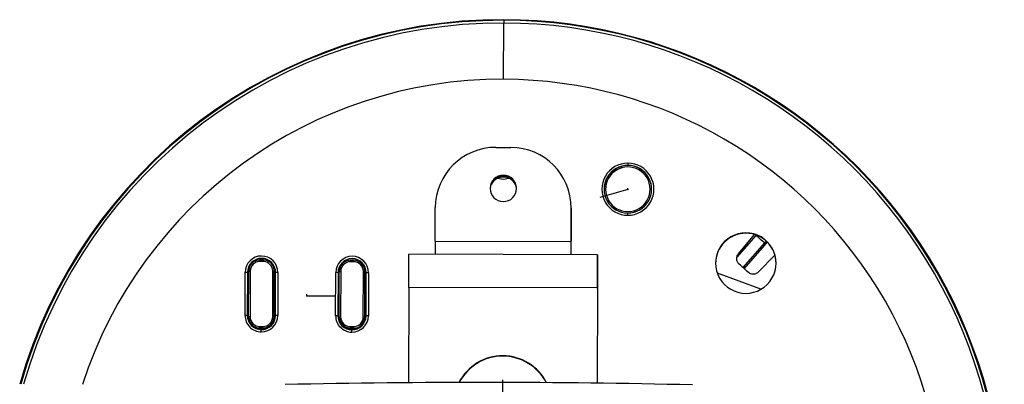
# Model space of a CAD drawing. Header units: millimetres. Extents: x -158 to 45, y -377 to 44.
# Tile 7 of 9: x -85 to 45, y -180 to -132. Entities that reach past the tile are written whole.
import ezdxf

# ---------------------------------------------------------------- set-up
doc = ezdxf.new("R2010")
doc.units = ezdxf.units.MM
doc.header["$PDSIZE"] = -1

msp = doc.modelspace()

# ---------------------------------------------------------------- linework, layer by layer
at = {"color": 7, "linetype": 'Continuous', "lineweight": 25}
for p, q in [((-21.36, -131.76), (-21.36, -131.68)), ((-21.38, -139.56), (-21.36, -132.12)), ((-22.41, -148.58), (-20.41, -148.58)), ((-5.71, -151.28), (-5.77, -151.09)), ((-4.92, -150.98), (-4.92, -150.96)), ((-21.42, -152.51), (-21.42, -152.41)), ((-22.15, -152.66), (-21.42, -152.8)), ((-21.42, -152.8), (-20.69, -152.66)), ((-30.44, -160.98), (-30.43, -156.55)), ((-12.43, -156.6), (-12.44, -161.02)), ((-12.44, -161.08), (-12.43, -156.66)), ((-12.43, -156.66), (-12.43, -156.6)), ((-4.13, -156.96), (-4.09, -157.15)), ((12.04, -160.23), (9.53, -163.12)), ((9.73, -162.65), (11.85, -160.11)), ((10.72, -159.89), (10.72, -159.95)), ((-30.44, -160.98), (-12.44, -161.02)), ((13.17, -161.22), (10.33, -164.48)), ((10.49, -164.63), (13.17, -161.55)), ((13.36, -161.01), (13.17, -161.22)), ((13.17, -161.55), (13.54, -161.13)), ((-8.95, -162.79), (-33.95, -162.72)), ((-8.95, -162.86), (-8.95, -162.79)), ((-8.95, -165.36), (-8.95, -162.86)), ((14.56, -162.84), (12.39, -165.06)), ((-53.73, -163.48), (-53.45, -163.45)), ((-53.65, -163.67), (-53.65, -163.47)), ((-53.65, -163.47), (-53.25, -163.47)), ((-53.25, -163.67), (-53.65, -163.67)), ((-53.63, -163.47), (-53.45, -163.47)), ((-53.45, -163.45), (-53.17, -163.48)), ((-53.45, -163.45), (-53.45, -163.47)), ((-53.45, -163.47), (-53.27, -163.47)), ((-53.25, -163.67), (-53.25, -163.47)), ((-41.73, -163.51), (-41.45, -163.49)), ((-41.65, -163.7), (-41.65, -163.51)), ((-41.65, -163.51), (-41.25, -163.51)), ((-41.25, -163.7), (-41.65, -163.7)), ((-41.62, -163.51), (-41.45, -163.5)), ((-41.45, -163.49), (-41.17, -163.51)), ((-41.45, -163.49), (-41.45, -163.5)), ((-41.45, -163.5), (-41.27, -163.51)), ((-41.25, -163.7), (-41.25, -163.51)), ((-55.64, -170.81), (-55.62, -165.11)), ((-55.32, -165.12), (-55.34, -170.82)), ((-55.2, -165.17), (-55.32, -165.12)), ((-55.2, -165.17), (-55.22, -170.87)), ((-55.11, -164.62), (-55.2, -165.17)), ((-55.2, -170.87), (-55.18, -165.17)), ((-55.18, -165.17), (-55.15, -164.87)), ((-55.17, -170.97), (-55.16, -164.97)), ((-55.16, -164.97), (-54.96, -164.97)), ((-54.96, -164.97), (-54.97, -170.96)), ((-51.97, -170.97), (-51.96, -164.97)), ((-51.96, -164.97), (-51.76, -164.98)), ((-51.7, -165.18), (-51.8, -164.59)), ((-51.76, -164.98), (-51.77, -170.98)), ((-51.77, -171.09), (-51.76, -165.09)), ((-51.76, -164.85), (-51.73, -165.18)), ((-51.76, -164.98), (-51.76, -165.09)), ((-51.73, -165.18), (-51.75, -170.88)), ((-51.72, -170.88), (-51.7, -165.18)), ((-51.7, -165.18), (-51.59, -165.13)), ((-51.6, -170.83), (-51.59, -165.13)), ((-51.29, -165.13), (-51.3, -170.82)), ((-43.64, -170.85), (-43.62, -165.15)), ((-43.32, -165.15), (-43.34, -170.85)), ((-43.2, -165.21), (-43.32, -165.15)), ((-43.2, -165.21), (-43.22, -170.9)), ((-43.11, -164.66), (-43.2, -165.21)), ((-43.2, -170.9), (-43.18, -165.21)), ((-43.18, -165.21), (-43.15, -164.91)), ((-43.17, -171), (-43.16, -165)), ((-43.16, -165), (-42.96, -165)), ((-42.96, -165), (-42.97, -171)), ((-39.97, -171), (-39.96, -165.01)), ((-39.96, -165.01), (-39.76, -165.01)), ((-39.7, -165.22), (-39.8, -164.63)), ((-39.76, -165.01), (-39.77, -171.01)), ((-39.77, -171.12), (-39.76, -165.12)), ((-39.76, -164.88), (-39.73, -165.22)), ((-39.76, -165.01), (-39.76, -165.12)), ((-39.73, -165.22), (-39.75, -170.91)), ((-39.72, -170.91), (-39.7, -165.22)), ((-39.7, -165.22), (-39.59, -165.16)), ((-39.6, -170.86), (-39.59, -165.16)), ((-39.29, -165.16), (-39.3, -170.86)), ((-8.95, -165.36), (-8.95, -165.29)), ((12.71, -167.35), (6.95, -165.24)), ((-33.96, -167.11), (-33.99, -179.72)), ((-8.96, -167.18), (-33.96, -167.11)), ((-8.96, -167.18), (-8.99, -179.79)), ((-8.96, -167.24), (-8.99, -179.79)), ((-55.22, -170.87), (-55.34, -170.82)), ((-55.16, -171.22), (-55.2, -170.87)), ((-51.75, -170.88), (-51.79, -171.27)), ((-51.72, -170.88), (-51.6, -170.83)), ((-43.22, -170.9), (-43.34, -170.85)), ((-39.72, -170.91), (-39.6, -170.86)), ((-55.17, -170.97), (-54.97, -170.96)), ((-55.17, -170.97), (-55.17, -171.08)), ((-55.17, -171.08), (-55.17, -171.17)), ((-51.97, -170.97), (-51.77, -170.98)), ((-51.78, -171.21), (-51.77, -171.09)), ((-51.77, -170.98), (-51.77, -171.09)), ((-43.16, -171.25), (-43.2, -170.9)), ((-43.17, -171), (-42.97, -171)), ((-43.17, -171), (-43.17, -171.11)), ((-43.17, -171.11), (-43.17, -171.2)), ((-39.97, -171), (-39.77, -171.01)), ((-39.75, -170.91), (-39.79, -171.31)), ((-39.78, -171.25), (-39.77, -171.12)), ((-39.77, -171.01), (-39.77, -171.12)), ((-53.74, -172.58), (-53.68, -172.58)), ((-53.68, -172.47), (-53.68, -172.27)), ((-53.68, -172.27), (-53.28, -172.27)), ((-53.28, -172.47), (-53.68, -172.47)), ((-53.68, -172.47), (-53.68, -172.58)), ((-53.68, -172.58), (-53.28, -172.58)), ((-53.47, -172.63), (-53.48, -172.69)), ((-53.28, -172.47), (-53.28, -172.27)), ((-53.28, -172.47), (-53.28, -172.58)), ((-53.28, -172.58), (-53.2, -172.58)), ((-41.74, -172.61), (-41.68, -172.61)), ((-41.68, -172.5), (-41.68, -172.3)), ((-41.68, -172.3), (-41.28, -172.3)), ((-41.28, -172.51), (-41.68, -172.5)), ((-41.68, -172.5), (-41.68, -172.61)), ((-41.68, -172.61), (-41.28, -172.61)), ((-41.47, -172.66), (-41.48, -172.72)), ((-41.28, -172.51), (-41.28, -172.3)), ((-41.28, -172.51), (-41.28, -172.61)), ((-41.28, -172.61), (-41.2, -172.61)), ((-21.48, -176.2), (-21.48, -176.15))]:
    msp.add_line(p, q, dxfattribs=at)
at = {"color": 7, "linetype": 'Continuous'}
for p, q in [((-4.92, -154.16), (-8.65, -155.2)), ((-4.92, -154.16), (-4.92, -153.98)), ((-47.46, -168.2), (-47.46, -168.02)), ((-47.46, -168.2), (-43.6, -168.21)), ((-21.51, -187.06), (-21.49, -179.32))]:
    msp.add_line(p, q, dxfattribs=at)
at = {"color": 7, "linetype": 'Continuous', "lineweight": 25, "flags": 128}
for points in [[(-21.36, -131.76), (-21.36, -131.77), (-21.36, -131.79), (-21.36, -131.82), (-21.36, -131.86), (-21.36, -131.91), (-21.36, -131.97), (-21.36, -132.04), (-21.36, -132.12)], [(-4.91, -150.66), (-4.91, -150.72), (-4.91, -150.77), (-4.91, -150.82), (-4.92, -150.87), (-4.92, -150.91), (-4.92, -150.94), (-4.92, -150.96), (-4.92, -150.96)], [(-4.93, -157.55), (-4.93, -157.5), (-4.93, -157.44), (-4.93, -157.39), (-4.93, -157.34), (-4.93, -157.31), (-4.93, -157.28), (-4.93, -157.27), (-4.93, -157.26)], [(-30.44, -160.98), (-30.44, -161.36), (-30.45, -161.74), (-30.45, -162.08), (-30.45, -162.38), (-30.45, -162.62), (-30.45, -162.73)], [(-12.45, -162.78), (-12.45, -162.67), (-12.45, -162.43), (-12.45, -162.13), (-12.45, -161.79), (-12.44, -161.41), (-12.44, -161.02)], [(-12.45, -162.78), (-12.45, -161.96), (-12.44, -161.08)], [(-33.96, -167.11), (-33.96, -166.24), (-33.96, -165.4), (-33.95, -164.63), (-33.95, -163.96), (-33.95, -163.42), (-33.95, -163.02), (-33.95, -162.79), (-33.95, -162.72)], [(-8.95, -162.79), (-8.95, -162.85), (-8.95, -163.09), (-8.95, -163.49), (-8.95, -164.03), (-8.95, -164.7), (-8.96, -165.47), (-8.96, -166.31), (-8.96, -167.18)], [(-52.91, -163.51), (-53.45, -163.43), (-53.98, -163.51)], [(-40.91, -163.55), (-41.45, -163.46), (-41.98, -163.54)], [(-8.96, -167.24), (-8.96, -166.85), (-8.96, -166.48), (-8.96, -166.14), (-8.96, -165.84), (-8.96, -165.6), (-8.96, -165.42), (-8.95, -165.32), (-8.95, -165.29)], [(-53.48, -172.98), (-53.48, -172.93), (-53.48, -172.87), (-53.48, -172.82), (-53.48, -172.78), (-53.48, -172.74), (-53.48, -172.71), (-53.48, -172.7), (-53.48, -172.69)], [(-41.48, -173.02), (-41.48, -172.96), (-41.48, -172.91), (-41.48, -172.86), (-41.48, -172.81), (-41.48, -172.78), (-41.48, -172.75), (-41.48, -172.73), (-41.48, -172.72)]]:
    msp.add_lwpolyline(points, dxfattribs=at)
at = {"color": 7, "linetype": 'Continuous', "lineweight": 25}
for centre, radius, start, end in [((-21.55, -198.18), 66.5, 89.8375, 164.0649), ((-21.53, -198.16), 66.48, 269.8306, 89.8554), ((-21.55, -198.12), 66.36, 89.8381, 164.074), ((-21.55, -198.11), 65.99, 89.8375, 163.9846), ((-21.53, -198.11), 66.35, 269.8306, 89.8554), ((-21.53, -198.1), 65.98, 269.8306, 89.8554), ((-21.55, -198.06), 58.5, 89.8381, 161.9886), ((-21.53, -198.05), 58.48, 269.8307, 89.8553), ((-22.43, -156.57), 8, 89.8352, 179.8352), ((-20.43, -156.58), 8, 359.8508, 89.8508), ((-4.92, -154.11), 3.45, 89.8317, 269.8543), ((-4.92, -154.11), 3.15, 89.8312, 269.8548), ((-4.92, -154.13), 3.15, 105.5033, 179.8462), ((-4.92, -154.12), 2.95, 105.5081, 285.5274), ((-4.92, -154.13), 3.15, 359.8599, 105.5197), ((-4.92, -154.12), 2.95, 285.5081, 105.5274), ((-4.92, -154.11), 3.45, 269.8317, 89.8543), ((-4.92, -154.11), 3.15, 269.8312, 89.8548), ((-21.42, -154), 1.75, 359.8556, 179.8305), ((-21.42, -154.06), 1.75, 359.8556, 179.8305), ((-21.42, -154.31), 1.81, 89.8369, 162.5843), ((-21.42, -154.28), 1.87, 89.8402, 142.4684), ((-21.42, -154.28), 1.87, 37.2332, 89.8458), ((-21.42, -154.31), 1.81, 17.1173, 89.8491), ((-21.42, -154), 1.75, 179.8556, 359.8305), ((10.71, -163.89), 4, 89.8311, 269.8549), ((10.71, -163.94), 4, 89.8345, 179.8437), ((10.71, -163.89), 4, 269.8311, 89.8549), ((10.71, -163.94), 4, 359.8579, 89.8515), ((-21.54, -199.93), 52, 48.1153, 49.768), ((-53.45, -165.12), 2.17, 359.8556, 179.8305), ((-41.45, -165.15), 2.17, 359.8556, 179.8305), ((-53.45, -165.13), 1.87, 359.8556, 179.8305), ((-53.66, -164.97), 1.5, 89.8352, 179.8352), ((-53.66, -164.97), 1.3, 89.8352, 179.8352), ((-53.26, -164.97), 1.5, 359.8508, 89.8508), ((-53.26, -164.97), 1.3, 359.8508, 89.8508), ((-41.45, -165.16), 1.87, 359.8556, 179.8305), ((-41.66, -165.01), 1.5, 89.8352, 179.8352), ((-41.66, -165), 1.3, 89.8352, 179.8352), ((-41.26, -165.01), 1.5, 359.8508, 89.8508), ((-41.26, -165), 1.3, 359.8508, 89.8508), ((-21.54, -199.87), 47.63, 46.9119, 48.7897), ((-55.56, -168.73), 3.62, 86.2039, 90.9459), ((-51.37, -168.75), 3.62, 88.7401, 93.4822), ((-43.56, -168.77), 3.62, 86.2039, 90.9459), ((-39.37, -168.78), 3.62, 88.7401, 93.4822), ((-53.47, -170.82), 2.17, 179.8508, 269.8508), ((-55.58, -174.43), 3.62, 86.2039, 90.9459), ((-53.47, -170.82), 1.87, 179.8508, 269.8508), ((-53.47, -170.88), 1.75, 179.8434, 205.8095), ((-53.47, -170.82), 2.17, 269.8352, 359.8352), ((-53.47, -170.82), 1.87, 269.8352, 359.8352), ((-53.47, -170.88), 1.75, 330.4788, 359.8425), ((-51.38, -174.44), 3.62, 88.7401, 93.4822), ((-43.58, -174.47), 3.62, 86.2039, 90.9459), ((-41.47, -170.85), 2.17, 179.8508, 269.8508), ((-41.47, -170.86), 1.87, 179.8508, 269.8508), ((-41.47, -170.85), 2.17, 269.8352, 359.8352), ((-41.47, -170.86), 1.87, 269.8352, 359.8352), ((-39.38, -174.48), 3.62, 88.7401, 93.4822), ((-53.67, -170.97), 1.5, 179.8508, 269.8508), ((-53.67, -170.97), 1.3, 179.8508, 269.8508), ((-53.47, -170.88), 1.75, 269.8418, 311.7747), ((-53.27, -170.97), 1.3, 269.8352, 359.8352), ((-53.27, -170.97), 1.5, 269.8352, 359.8352), ((-41.47, -170.91), 1.75, 179.8434, 205.8095), ((-41.67, -171), 1.5, 179.8508, 269.8508), ((-41.67, -171), 1.3, 179.8508, 269.8508), ((-41.27, -171), 1.3, 269.8352, 359.8352), ((-41.27, -171.01), 1.5, 269.8352, 359.8352), ((-41.47, -170.91), 1.75, 330.4788, 359.8425), ((-53.47, -170.88), 1.75, 230.2821, 269.8441), ((-53.47, -170.88), 1.73, 244.7407, 295.5309), ((-41.47, -170.91), 1.75, 230.2821, 269.8441), ((-41.47, -170.91), 1.73, 244.7407, 295.5309), ((-41.47, -170.91), 1.75, 269.8418, 311.7747), ((-21.5, -182.65), 6.5, 89.8393, 153.035), ((-21.5, -182.7), 6.5, 89.8393, 152.4563), ((-21.5, -182.65), 6.5, 26.66, 89.8467), ((-21.5, -182.7), 6.5, 27.2386, 89.8467), ((-24.24, -1368.53), 1188.85, 88.65534, 91.25681)]:
    msp.add_arc(centre, radius, start, end, dxfattribs=at)
for points in [[(9.84, -164.04), (9.75, -163.94), (9.57, -163.75), (9.48, -163.37), (9.51, -162.97), (9.66, -162.76), (9.73, -162.65)], [(12.39, -165.06), (12.29, -165.14), (12.09, -165.3), (11.7, -165.38), (11.31, -165.32), (11.1, -165.16), (10.99, -165.09)]]:
    msp.add_open_spline(points, degree=3, knots=[0, 0, 0, 0, 0.250033, 0.499871, 0.749246, 1, 1, 1, 1], dxfattribs=at)
at = {"color": 7, "linetype": 'Continuous'}
for p in [(-4.92, -154.16), (-47.46, -168.2)]:
    msp.add_point(p, dxfattribs=at)

doc.saveas('drawing.dxf')
